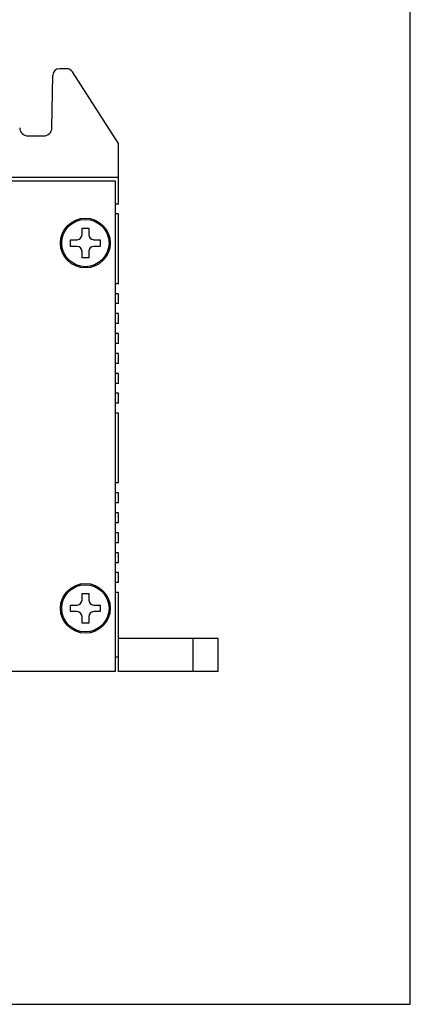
# Model space of a CAD drawing. Header units: millimetres. Extents: x 0 to 594, y 0 to 420.
# Tile 11 of 11: x 547 to 594, y 0 to 119. Entities that reach past the tile are written whole.
import ezdxf

# ---------------------------------------------------------------- set-up
doc = ezdxf.new("R2010")
doc.units = ezdxf.units.MM
doc.header["$LTSCALE"] = 32.67
for name, color, linetype in [('2D-A-FORMAT', 7, 'CONTINUOUS'), ('CASE_MPC-B1500A-SHAPE', 7, 'CONTINUOUS'), ('REAR_COVER-MPC-B1500A-SHAPE', 7, 'CONTINUOUS'), ('SCREW-PLATE_HEAD-SHAPE', 7, 'CONTINUOUS')]:
    doc.layers.add(name, color=color, linetype=linetype)

msp = doc.modelspace()

# ---------------------------------------------------------------- linework, layer by layer
at = {"layer": '2D-A-FORMAT', "color": 7, "linetype": 'CONTINUOUS'}
for p, q in [((594, 0), (594, 420)), ((0, 0), (594, 0))]:
    msp.add_line(p, q, dxfattribs=at)
at = {"layer": 'CASE_MPC-B1500A-SHAPE', "color": 7, "linetype": 'CONTINUOUS'}
for p, q in [((552.63168, 112.69396), (551.754016, 112.69396)), ((550.843623, 105.576507), (550.954138, 111.907921)), ((558.867858, 103.69396), (553.304137, 112.327321)), ((547.958271, 104.59396), (549.843775, 104.59396)), ((558.867858, 96.39396), (558.867858, 103.69396)), ((558.867858, 99.59396), (376.867858, 99.59396)), ((558.867858, 96.39396), (558.467858, 96.39396)), ((558.867858, 95.19396), (558.467858, 95.19396)), ((558.867858, 86.79396), (558.867858, 95.19396)), ((558.867858, 86.79396), (558.467858, 86.79396)), ((558.867858, 85.59396), (558.467858, 85.59396)), ((558.867858, 84.39396), (558.867858, 85.59396)), ((558.867858, 84.39396), (558.467858, 84.39396)), ((558.867858, 83.19396), (558.467858, 83.19396)), ((558.867858, 81.99396), (558.867858, 83.19396)), ((558.867858, 81.99396), (558.467858, 81.99396)), ((558.867858, 80.79396), (558.467858, 80.79396)), ((558.867858, 79.59396), (558.867858, 80.79396)), ((558.867858, 79.59396), (558.467858, 79.59396)), ((558.867858, 78.39396), (558.467858, 78.39396)), ((558.867858, 77.19396), (558.867858, 78.39396)), ((558.867858, 77.19396), (558.467858, 77.19396)), ((558.867858, 75.99396), (558.467858, 75.99396)), ((558.867858, 74.79396), (558.867858, 75.99396)), ((558.867858, 74.79396), (558.467858, 74.79396)), ((558.867858, 73.59396), (558.467858, 73.59396)), ((558.867858, 72.39396), (558.867858, 73.59396)), ((558.867858, 72.39396), (558.467858, 72.39396)), ((558.867858, 71.19396), (558.467858, 71.19396)), ((558.867858, 62.79396), (558.867858, 71.19396)), ((558.867858, 62.79396), (558.467858, 62.79396)), ((558.867858, 61.59396), (558.467858, 61.59396)), ((558.867858, 60.39396), (558.867858, 61.59396)), ((558.867858, 60.39396), (558.467858, 60.39396)), ((558.867858, 59.19396), (558.467858, 59.19396)), ((558.867858, 57.99396), (558.867858, 59.19396)), ((558.867858, 57.99396), (558.467858, 57.99396)), ((558.867858, 56.79396), (558.467858, 56.79396)), ((558.867858, 55.59396), (558.867858, 56.79396)), ((558.867858, 55.59396), (558.467858, 55.59396)), ((558.867858, 54.39396), (558.467858, 54.39396)), ((558.867858, 53.19396), (558.867858, 54.39396)), ((558.867858, 53.19396), (558.467858, 53.19396)), ((558.867858, 51.99396), (558.467858, 51.99396)), ((558.867858, 50.79396), (558.867858, 51.99396)), ((558.867858, 50.79396), (558.467858, 50.79396)), ((558.867858, 49.59396), (558.467858, 49.59396)), ((558.867858, 40.09396), (558.867858, 49.59396)), ((558.867858, 44.09396), (570.867858, 44.09396)), ((567.867858, 40.09396), (567.867858, 44.09396)), ((570.867858, 40.09396), (570.867858, 44.09396)), ((558.867858, 41.79396), (558.467858, 41.79396)), ((570.867858, 40.09396), (558.867858, 40.09396))]:
    msp.add_line(p, q, dxfattribs=at)
for centre, radius, start, end in [((551.754016, 111.89396), 0.8, 90, 179), ((552.63168, 111.89396), 0.8, 32.79953127, 90), ((547.958271, 105.59396), 1, 181, 270), ((549.843775, 105.59396), 1, 270, 359)]:
    msp.add_arc(centre, radius, start, end, dxfattribs=at)
at = {"layer": 'REAR_COVER-MPC-B1500A-SHAPE', "color": 7, "linetype": 'CONTINUOUS'}
for p, q in [((377.267858, 99.19396), (558.467858, 99.19396)), ((558.467858, 99.19396), (558.467858, 40.09396)), ((558.467858, 40.09396), (377.267858, 40.09396))]:
    msp.add_line(p, q, dxfattribs=at)
for centre in [(554.867858, 91.69396), (554.867858, 47.69396)]:
    msp.add_circle(centre, 2.85, dxfattribs=at)
at = {"layer": 'SCREW-PLATE_HEAD-SHAPE', "color": 7, "linetype": 'CONTINUOUS'}
for p, q in [((554.467858, 93.49396), (555.267858, 93.49396)), ((554.467858, 92.69396), (554.467858, 93.49396)), ((555.267858, 93.49396), (555.267858, 92.69396)), ((553.067858, 92.09396), (553.867858, 92.09396)), ((553.067858, 91.29396), (553.067858, 92.09396)), ((555.867858, 92.09396), (556.667858, 92.09396)), ((556.667858, 92.09396), (556.667858, 91.29396)), ((553.867858, 91.29396), (553.067858, 91.29396)), ((554.467858, 89.89396), (554.467858, 90.69396)), ((555.267858, 90.69396), (555.267858, 89.89396)), ((556.667858, 91.29396), (555.867858, 91.29396)), ((555.267858, 89.89396), (554.467858, 89.89396)), ((554.467858, 49.49396), (555.267858, 49.49396)), ((554.467858, 48.69396), (554.467858, 49.49396)), ((555.267858, 49.49396), (555.267858, 48.69396)), ((553.067858, 48.09396), (553.867858, 48.09396)), ((553.067858, 47.29396), (553.067858, 48.09396)), ((555.867858, 48.09396), (556.667858, 48.09396)), ((556.667858, 48.09396), (556.667858, 47.29396)), ((553.867858, 47.29396), (553.067858, 47.29396)), ((554.467858, 45.89396), (554.467858, 46.69396)), ((555.267858, 46.69396), (555.267858, 45.89396)), ((556.667858, 47.29396), (555.867858, 47.29396)), ((555.267858, 45.89396), (554.467858, 45.89396))]:
    msp.add_line(p, q, dxfattribs=at)
for centre in [(554.867858, 91.69396), (554.867858, 47.69396)]:
    msp.add_circle(centre, 3, dxfattribs=at)
for centre, start, end in [((553.867858, 92.69396), 270, 360), ((555.867858, 92.69396), 180, 270), ((553.867858, 90.69396), 0, 90), ((555.867858, 90.69396), 90, 180), ((553.867858, 48.69396), 270, 360), ((555.867858, 48.69396), 180, 270), ((553.867858, 46.69396), 0, 90), ((555.867858, 46.69396), 90, 180)]:
    msp.add_arc(centre, 0.6, start, end, dxfattribs=at)

doc.saveas('drawing.dxf')
